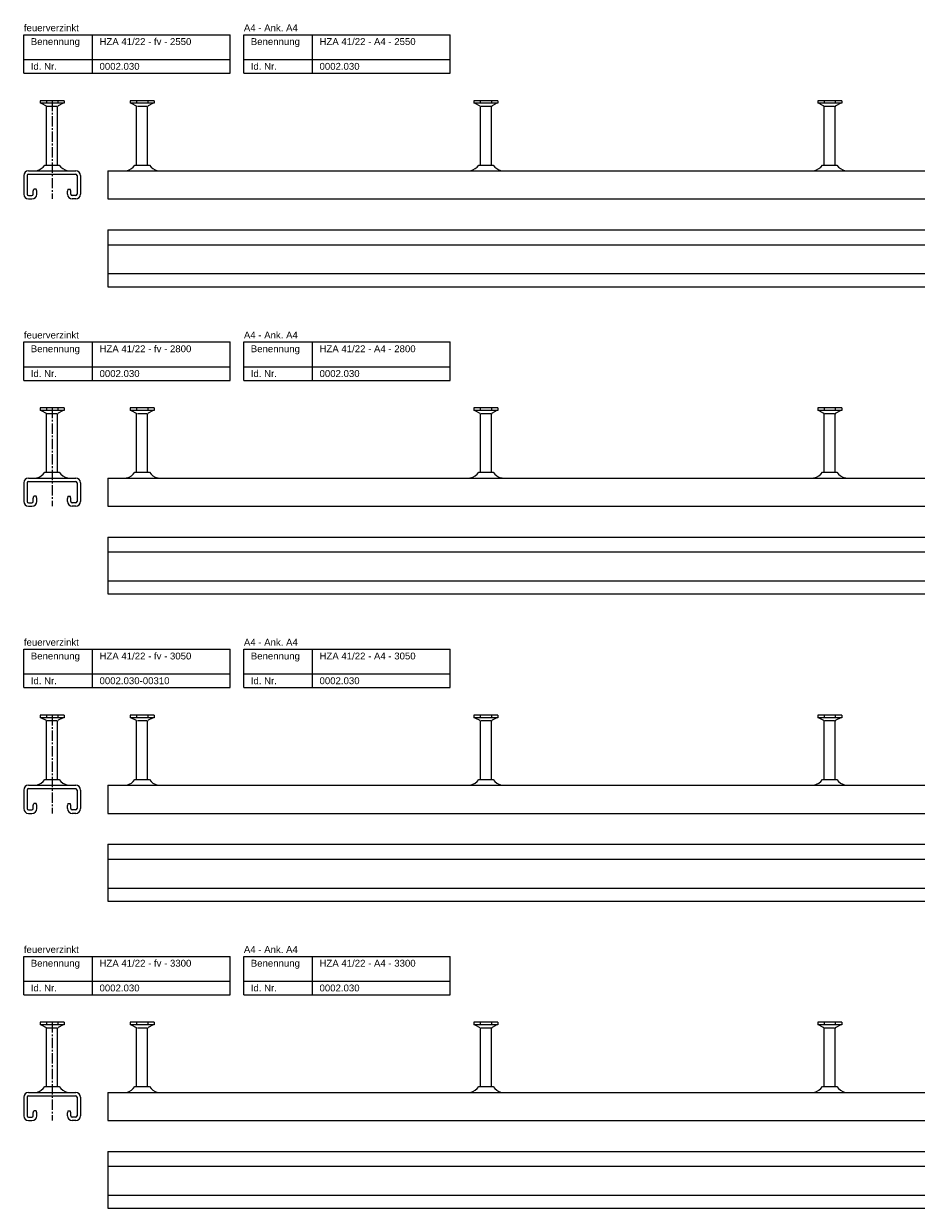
# Model space of a CAD drawing. Header units: millimetres. Extents: x -218 to 5913, y -3930 to 2743.
# Tile 8 of 20: x -218 to 431, y -1471 to -609. Entities that reach past the tile are written whole.
import ezdxf

# ---------------------------------------------------------------- set-up
doc = ezdxf.new("R2010")
doc.units = ezdxf.units.MM
doc.header["$LTSCALE"] = 10
doc.linetypes.add('MITTE2', pattern=[1.125, 0.75, -0.125, 0.125, -0.125])
doc.layers.add('HALFEN', color=2, linetype='CONTINUOUS')
doc.styles.add('ARIAL50', font='ARIAL.TTF', dxfattribs={"height": 5})

msp = doc.modelspace()

# ---------------------------------------------------------------- linework, layer by layer
at = {"layer": 'HALFEN'}
for p, q in [((-217.75, -617.25), (-67.75, -617.25)), ((-217.75, -645.25), (-217.75, -617.25)), ((-167.75, -645.25), (-167.75, -617.25)), ((-67.75, -645.25), (-67.75, -617.25)), ((-57.75, -617.25), (92.25, -617.25)), ((-57.75, -645.25), (-57.75, -617.25)), ((-7.75, -645.25), (-7.75, -617.25)), ((92.25, -645.25), (92.25, -617.25)), ((-217.75, -635.25), (-67.75, -635.25)), ((-57.75, -635.25), (92.25, -635.25)), ((-217.75, -645.25), (-67.75, -645.25)), ((-57.75, -645.25), (92.25, -645.25)), ((-188.52, -665.25), (-205.98, -665.25)), ((-205.98, -665.25), (-205.98, -667.15)), ((-188.52, -667.15), (-205.98, -667.15)), ((-205.25, -667.15), (-201.68, -669.03)), ((-201.32, -665.5), (-201.32, -666.9)), ((-201.25, -712.05), (-201.25, -669.73)), ((-200.73, -669.25), (-193.77, -669.25)), ((-193.25, -712.05), (-193.25, -669.73)), ((-193.18, -665.5), (-193.18, -666.9)), ((-189.25, -667.15), (-192.82, -669.03)), ((-188.52, -665.25), (-188.52, -667.15)), ((-123.02, -665.25), (-140.48, -665.25)), ((-140.48, -665.25), (-140.48, -667.15)), ((-123.02, -667.15), (-140.48, -667.15)), ((-139.75, -667.15), (-136.18, -669.03)), ((-135.82, -665.5), (-135.82, -666.9)), ((-135.75, -712.05), (-135.75, -669.73)), ((-135.23, -669.25), (-128.27, -669.25)), ((-127.75, -712.05), (-127.75, -669.73)), ((-127.68, -665.5), (-127.68, -666.9)), ((-123.75, -667.15), (-127.32, -669.03)), ((-123.02, -665.25), (-123.02, -667.15)), ((126.98, -665.25), (109.52, -665.25)), ((109.52, -665.25), (109.52, -667.15)), ((126.98, -667.15), (109.52, -667.15)), ((110.25, -667.15), (113.82, -669.03)), ((114.18, -665.5), (114.18, -666.9)), ((114.25, -712.05), (114.25, -669.73)), ((114.77, -669.25), (121.73, -669.25)), ((122.25, -712.05), (122.25, -669.73)), ((122.32, -665.5), (122.32, -666.9)), ((126.25, -667.15), (122.68, -669.03)), ((126.98, -665.25), (126.98, -667.15)), ((376.98, -665.25), (359.52, -665.25)), ((359.52, -665.25), (359.52, -667.15)), ((376.98, -667.15), (359.52, -667.15)), ((360.25, -667.15), (363.82, -669.03)), ((364.18, -665.5), (364.18, -666.9)), ((364.25, -712.05), (364.25, -669.73)), ((364.77, -669.25), (371.73, -669.25)), ((372.25, -712.05), (372.25, -669.73)), ((372.32, -665.5), (372.32, -666.9)), ((376.25, -667.15), (372.68, -669.03)), ((376.98, -665.25), (376.98, -667.15)), ((-202.5, -712.05), (-192, -712.05)), ((-137, -712.05), (-126.5, -712.05)), ((113, -712.05), (123.5, -712.05)), ((363, -712.05), (373.5, -712.05)), ((-217.9, -719.75), (-217.9, -733.25)), ((-215.4, -719.75), (-215.4, -733.25)), ((-214.4, -716.25), (-180.1, -716.25)), ((-214.4, -718.75), (-180.1, -718.75)), ((-179.1, -719.75), (-179.1, -733.25)), ((-176.6, -719.75), (-176.6, -733.25)), ((-156.75, -716.25), (2393.25, -716.25)), ((-156.75, -716.25), (-156.75, -736.75)), ((-210.9, -731.05), (-210.5, -729.55)), ((-210.9, -733.25), (-210.9, -731.05)), ((-208.8, -729.55), (-210.5, -729.55)), ((-208.4, -731.05), (-208.8, -729.55)), ((-208.4, -733.25), (-208.4, -731.05)), ((-185.7, -729.55), (-186.1, -731.05)), ((-186.1, -733.25), (-186.1, -731.05)), ((-185.7, -729.55), (-184, -729.55)), ((-183.6, -731.05), (-184, -729.55)), ((-183.6, -733.25), (-183.6, -731.05)), ((-214.4, -734.25), (-211.9, -734.25)), ((-214.4, -736.75), (-211.9, -736.75)), ((-180.1, -734.25), (-182.6, -734.25)), ((-180.1, -736.75), (-182.6, -736.75)), ((-156.75, -736.75), (2393.25, -736.75)), ((-156.75, -759.25), (2393.25, -759.25)), ((-156.75, -759.25), (-156.75, -800.55)), ((-156.75, -770), (2393.25, -770)), ((-156.75, -791.05), (2393.25, -791.05)), ((-156.75, -800.55), (2393.25, -800.55)), ((-217.75, -840.75), (-67.75, -840.75)), ((-217.75, -868.75), (-217.75, -840.75)), ((-167.75, -868.75), (-167.75, -840.75)), ((-67.75, -868.75), (-67.75, -840.75)), ((-57.75, -840.75), (92.25, -840.75)), ((-57.75, -868.75), (-57.75, -840.75)), ((-7.75, -868.75), (-7.75, -840.75)), ((92.25, -868.75), (92.25, -840.75)), ((-217.75, -858.75), (-67.75, -858.75)), ((-57.75, -858.75), (92.25, -858.75)), ((-217.75, -868.75), (-67.75, -868.75)), ((-57.75, -868.75), (92.25, -868.75)), ((-188.52, -888.75), (-205.98, -888.75)), ((-205.98, -888.75), (-205.98, -890.65)), ((-188.52, -890.65), (-205.98, -890.65)), ((-205.25, -890.65), (-201.68, -892.53)), ((-201.32, -889), (-201.32, -890.4)), ((-201.25, -935.55), (-201.25, -893.23)), ((-200.73, -892.75), (-193.77, -892.75)), ((-193.25, -935.55), (-193.25, -893.23)), ((-193.18, -889), (-193.18, -890.4)), ((-189.25, -890.65), (-192.82, -892.53)), ((-188.52, -888.75), (-188.52, -890.65)), ((-123.02, -888.75), (-140.48, -888.75)), ((-140.48, -888.75), (-140.48, -890.65)), ((-123.02, -890.65), (-140.48, -890.65)), ((-139.75, -890.65), (-136.18, -892.53)), ((-135.82, -889), (-135.82, -890.4)), ((-135.75, -935.55), (-135.75, -893.23)), ((-135.23, -892.75), (-128.27, -892.75)), ((-127.75, -935.55), (-127.75, -893.23)), ((-127.68, -889), (-127.68, -890.4)), ((-123.75, -890.65), (-127.32, -892.53)), ((-123.02, -888.75), (-123.02, -890.65)), ((126.98, -888.75), (109.52, -888.75)), ((109.52, -888.75), (109.52, -890.65)), ((126.98, -890.65), (109.52, -890.65)), ((110.25, -890.65), (113.82, -892.53)), ((114.18, -889), (114.18, -890.4)), ((114.25, -935.55), (114.25, -893.23)), ((114.77, -892.75), (121.73, -892.75)), ((122.25, -935.55), (122.25, -893.23)), ((122.32, -889), (122.32, -890.4)), ((126.25, -890.65), (122.68, -892.53)), ((126.98, -888.75), (126.98, -890.65)), ((376.98, -888.75), (359.52, -888.75)), ((359.52, -888.75), (359.52, -890.65)), ((376.98, -890.65), (359.52, -890.65)), ((360.25, -890.65), (363.82, -892.53)), ((364.18, -889), (364.18, -890.4)), ((364.25, -935.55), (364.25, -893.23)), ((364.77, -892.75), (371.73, -892.75)), ((372.25, -935.55), (372.25, -893.23)), ((372.32, -889), (372.32, -890.4)), ((376.25, -890.65), (372.68, -892.53)), ((376.98, -888.75), (376.98, -890.65)), ((-202.5, -935.55), (-192, -935.55)), ((-137, -935.55), (-126.5, -935.55)), ((113, -935.55), (123.5, -935.55)), ((363, -935.55), (373.5, -935.55)), ((-217.9, -943.25), (-217.9, -956.75)), ((-215.4, -943.25), (-215.4, -956.75)), ((-214.4, -939.75), (-180.1, -939.75)), ((-214.4, -942.25), (-180.1, -942.25)), ((-179.1, -943.25), (-179.1, -956.75)), ((-176.6, -943.25), (-176.6, -956.75)), ((-156.75, -939.75), (2643.25, -939.75)), ((-156.75, -939.75), (-156.75, -960.25)), ((-210.9, -954.55), (-210.5, -953.05)), ((-210.9, -956.75), (-210.9, -954.55)), ((-208.8, -953.05), (-210.5, -953.05)), ((-208.4, -954.55), (-208.8, -953.05)), ((-208.4, -956.75), (-208.4, -954.55)), ((-185.7, -953.05), (-186.1, -954.55)), ((-186.1, -956.75), (-186.1, -954.55)), ((-185.7, -953.05), (-184, -953.05)), ((-183.6, -954.55), (-184, -953.05)), ((-183.6, -956.75), (-183.6, -954.55)), ((-214.4, -957.75), (-211.9, -957.75)), ((-214.4, -960.25), (-211.9, -960.25)), ((-180.1, -957.75), (-182.6, -957.75)), ((-180.1, -960.25), (-182.6, -960.25)), ((-156.75, -960.25), (2643.25, -960.25)), ((-156.75, -982.75), (2643.25, -982.75)), ((-156.75, -982.75), (-156.75, -1024.05)), ((-156.75, -993.5), (2643.25, -993.5)), ((-156.75, -1014.55), (2643.25, -1014.55)), ((-156.75, -1024.05), (2643.25, -1024.05)), ((-217.75, -1064.25), (-67.75, -1064.25)), ((-217.75, -1092.25), (-217.75, -1064.25)), ((-167.75, -1092.25), (-167.75, -1064.25)), ((-67.75, -1092.25), (-67.75, -1064.25)), ((-57.75, -1064.25), (92.25, -1064.25)), ((-57.75, -1092.25), (-57.75, -1064.25)), ((-7.75, -1092.25), (-7.75, -1064.25)), ((92.25, -1092.25), (92.25, -1064.25)), ((-217.75, -1082.25), (-67.75, -1082.25)), ((-57.75, -1082.25), (92.25, -1082.25)), ((-217.75, -1092.25), (-67.75, -1092.25)), ((-57.75, -1092.25), (92.25, -1092.25)), ((-188.52, -1112.25), (-205.98, -1112.25)), ((-205.98, -1112.25), (-205.98, -1114.15)), ((-188.52, -1114.15), (-205.98, -1114.15)), ((-205.25, -1114.15), (-201.68, -1116.03)), ((-201.32, -1112.5), (-201.32, -1113.9)), ((-201.25, -1159.05), (-201.25, -1116.73)), ((-200.73, -1116.25), (-193.77, -1116.25)), ((-193.25, -1159.05), (-193.25, -1116.73)), ((-193.18, -1112.5), (-193.18, -1113.9)), ((-189.25, -1114.15), (-192.82, -1116.03)), ((-188.52, -1112.25), (-188.52, -1114.15)), ((-123.02, -1112.25), (-140.48, -1112.25)), ((-140.48, -1112.25), (-140.48, -1114.15)), ((-123.02, -1114.15), (-140.48, -1114.15)), ((-139.75, -1114.15), (-136.18, -1116.03)), ((-135.82, -1112.5), (-135.82, -1113.9)), ((-135.75, -1159.05), (-135.75, -1116.73)), ((-135.23, -1116.25), (-128.27, -1116.25)), ((-127.75, -1159.05), (-127.75, -1116.73)), ((-127.68, -1112.5), (-127.68, -1113.9)), ((-123.75, -1114.15), (-127.32, -1116.03)), ((-123.02, -1112.25), (-123.02, -1114.15)), ((126.98, -1112.25), (109.52, -1112.25)), ((109.52, -1112.25), (109.52, -1114.15)), ((126.98, -1114.15), (109.52, -1114.15)), ((110.25, -1114.15), (113.82, -1116.03)), ((114.18, -1112.5), (114.18, -1113.9)), ((114.25, -1159.05), (114.25, -1116.73)), ((114.77, -1116.25), (121.73, -1116.25)), ((122.25, -1159.05), (122.25, -1116.73)), ((122.32, -1112.5), (122.32, -1113.9)), ((126.25, -1114.15), (122.68, -1116.03)), ((126.98, -1112.25), (126.98, -1114.15)), ((376.98, -1112.25), (359.52, -1112.25)), ((359.52, -1112.25), (359.52, -1114.15)), ((376.98, -1114.15), (359.52, -1114.15)), ((360.25, -1114.15), (363.82, -1116.03)), ((364.18, -1112.5), (364.18, -1113.9)), ((364.25, -1159.05), (364.25, -1116.73)), ((364.77, -1116.25), (371.73, -1116.25)), ((372.25, -1159.05), (372.25, -1116.73)), ((372.32, -1112.5), (372.32, -1113.9)), ((376.25, -1114.15), (372.68, -1116.03)), ((376.98, -1112.25), (376.98, -1114.15)), ((-214.4, -1163.25), (-180.1, -1163.25)), ((-202.5, -1159.05), (-192, -1159.05)), ((-156.75, -1163.25), (2893.25, -1163.25)), ((-156.75, -1163.25), (-156.75, -1183.75)), ((-137, -1159.05), (-126.5, -1159.05)), ((113, -1159.05), (123.5, -1159.05)), ((363, -1159.05), (373.5, -1159.05)), ((-217.9, -1166.75), (-217.9, -1180.25)), ((-215.4, -1166.75), (-215.4, -1180.25)), ((-214.4, -1165.75), (-180.1, -1165.75)), ((-179.1, -1166.75), (-179.1, -1180.25)), ((-176.6, -1166.75), (-176.6, -1180.25)), ((-210.9, -1178.05), (-210.5, -1176.55)), ((-210.9, -1180.25), (-210.9, -1178.05)), ((-208.8, -1176.55), (-210.5, -1176.55)), ((-208.4, -1178.05), (-208.8, -1176.55)), ((-208.4, -1180.25), (-208.4, -1178.05)), ((-185.7, -1176.55), (-186.1, -1178.05)), ((-186.1, -1180.25), (-186.1, -1178.05)), ((-185.7, -1176.55), (-184, -1176.55)), ((-183.6, -1178.05), (-184, -1176.55)), ((-183.6, -1180.25), (-183.6, -1178.05)), ((-214.4, -1181.25), (-211.9, -1181.25)), ((-214.4, -1183.75), (-211.9, -1183.75)), ((-180.1, -1181.25), (-182.6, -1181.25)), ((-180.1, -1183.75), (-182.6, -1183.75)), ((-156.75, -1183.75), (2893.25, -1183.75)), ((-156.75, -1206.25), (2893.25, -1206.25)), ((-156.75, -1206.25), (-156.75, -1247.55)), ((-156.75, -1217), (2893.25, -1217)), ((-156.75, -1238.05), (2893.25, -1238.05)), ((-156.75, -1247.55), (2893.25, -1247.55)), ((-217.75, -1287.75), (-67.75, -1287.75)), ((-217.75, -1315.75), (-217.75, -1287.75)), ((-167.75, -1315.75), (-167.75, -1287.75)), ((-67.75, -1315.75), (-67.75, -1287.75)), ((-57.75, -1287.75), (92.25, -1287.75)), ((-57.75, -1315.75), (-57.75, -1287.75)), ((-7.75, -1315.75), (-7.75, -1287.75)), ((92.25, -1315.75), (92.25, -1287.75)), ((-217.75, -1305.75), (-67.75, -1305.75)), ((-57.75, -1305.75), (92.25, -1305.75)), ((-217.75, -1315.75), (-67.75, -1315.75)), ((-57.75, -1315.75), (92.25, -1315.75)), ((-188.52, -1335.75), (-205.98, -1335.75)), ((-205.98, -1335.75), (-205.98, -1337.65)), ((-188.52, -1335.75), (-188.52, -1337.65)), ((-123.02, -1335.75), (-140.48, -1335.75)), ((-140.48, -1335.75), (-140.48, -1337.65)), ((-123.02, -1335.75), (-123.02, -1337.65)), ((126.98, -1335.75), (109.52, -1335.75)), ((109.52, -1335.75), (109.52, -1337.65)), ((126.98, -1335.75), (126.98, -1337.65)), ((376.98, -1335.75), (359.52, -1335.75)), ((359.52, -1335.75), (359.52, -1337.65)), ((376.98, -1335.75), (376.98, -1337.65)), ((-188.52, -1337.65), (-205.98, -1337.65)), ((-205.25, -1337.65), (-201.68, -1339.53)), ((-201.32, -1336), (-201.32, -1337.4)), ((-201.25, -1382.55), (-201.25, -1340.23)), ((-200.73, -1339.75), (-193.77, -1339.75)), ((-193.25, -1382.55), (-193.25, -1340.23)), ((-193.18, -1336), (-193.18, -1337.4)), ((-189.25, -1337.65), (-192.82, -1339.53)), ((-123.02, -1337.65), (-140.48, -1337.65)), ((-139.75, -1337.65), (-136.18, -1339.53)), ((-135.82, -1336), (-135.82, -1337.4)), ((-135.75, -1382.55), (-135.75, -1340.23)), ((-135.23, -1339.75), (-128.27, -1339.75)), ((-127.75, -1382.55), (-127.75, -1340.23)), ((-127.68, -1336), (-127.68, -1337.4)), ((-123.75, -1337.65), (-127.32, -1339.53)), ((126.98, -1337.65), (109.52, -1337.65)), ((110.25, -1337.65), (113.82, -1339.53)), ((114.18, -1336), (114.18, -1337.4)), ((114.25, -1382.55), (114.25, -1340.23)), ((114.77, -1339.75), (121.73, -1339.75)), ((122.25, -1382.55), (122.25, -1340.23)), ((122.32, -1336), (122.32, -1337.4)), ((126.25, -1337.65), (122.68, -1339.53)), ((376.98, -1337.65), (359.52, -1337.65)), ((360.25, -1337.65), (363.82, -1339.53)), ((364.18, -1336), (364.18, -1337.4)), ((364.25, -1382.55), (364.25, -1340.23)), ((364.77, -1339.75), (371.73, -1339.75)), ((372.25, -1382.55), (372.25, -1340.23)), ((372.32, -1336), (372.32, -1337.4)), ((376.25, -1337.65), (372.68, -1339.53)), ((-214.4, -1386.75), (-180.1, -1386.75)), ((-202.5, -1382.55), (-192, -1382.55)), ((-156.75, -1386.75), (3143.25, -1386.75)), ((-156.75, -1386.75), (-156.75, -1407.25)), ((-137, -1382.55), (-126.5, -1382.55)), ((113, -1382.55), (123.5, -1382.55)), ((363, -1382.55), (373.5, -1382.55)), ((-217.9, -1390.25), (-217.9, -1403.75)), ((-215.4, -1390.25), (-215.4, -1403.75)), ((-214.4, -1389.25), (-180.1, -1389.25)), ((-179.1, -1390.25), (-179.1, -1403.75)), ((-176.6, -1390.25), (-176.6, -1403.75)), ((-214.4, -1404.75), (-211.9, -1404.75)), ((-210.9, -1401.55), (-210.5, -1400.05)), ((-210.9, -1403.75), (-210.9, -1401.55)), ((-208.8, -1400.05), (-210.5, -1400.05)), ((-208.4, -1401.55), (-208.8, -1400.05)), ((-208.4, -1403.75), (-208.4, -1401.55)), ((-185.7, -1400.05), (-186.1, -1401.55)), ((-186.1, -1403.75), (-186.1, -1401.55)), ((-185.7, -1400.05), (-184, -1400.05)), ((-183.6, -1401.55), (-184, -1400.05)), ((-183.6, -1403.75), (-183.6, -1401.55)), ((-180.1, -1404.75), (-182.6, -1404.75)), ((-214.4, -1407.25), (-211.9, -1407.25)), ((-180.1, -1407.25), (-182.6, -1407.25)), ((-156.75, -1407.25), (3143.25, -1407.25)), ((-156.75, -1429.75), (3143.25, -1429.75)), ((-156.75, -1429.75), (-156.75, -1471.05)), ((-156.75, -1440.5), (3143.25, -1440.5)), ((-156.75, -1461.55), (3143.25, -1461.55)), ((-156.75, -1471.05), (3143.25, -1471.05))]:
    msp.add_line(p, q, dxfattribs=at)
at = {"layer": 'HALFEN', "color": 1, "linetype": 'MITTE2'}
for p, q in [((-197.25, -665.25), (-197.25, -736.75)), ((-197.25, -888.75), (-197.25, -960.25)), ((-197.25, -1112.25), (-197.25, -1183.75)), ((-197.25, -1335.75), (-197.25, -1407.25))]:
    msp.add_line(p, q, dxfattribs=at)
at = {"layer": 'HALFEN'}
for centre, radius, start, end in [((-202.05, -669.73), 0.8, 0, 62.30053), ((-192.45, -669.73), 0.8, 117.69947, 180), ((-136.55, -669.73), 0.8, 0, 62.30053), ((-126.95, -669.73), 0.8, 117.69947, 180), ((113.45, -669.73), 0.8, 0, 62.30053), ((123.05, -669.73), 0.8, 117.69947, 180), ((363.45, -669.73), 0.8, 0, 62.30053), ((373.05, -669.73), 0.8, 117.69947, 180), ((-210.79, -706.46), 10, 283.18044, 326.01848), ((-183.71, -706.46), 10, 213.98152, 256.81956), ((-145.29, -706.46), 10, 283.18044, 326.01848), ((-118.21, -706.46), 10, 213.98152, 256.81956), ((104.71, -706.46), 10, 283.18044, 326.01848), ((131.79, -706.46), 10, 213.98152, 256.81956), ((354.71, -706.46), 10, 283.18044, 326.01848), ((381.79, -706.46), 10, 213.98152, 256.81956), ((-214.4, -719.75), 3.5, 90, 180), ((-214.4, -719.75), 1, 90, 180), ((-180.1, -719.75), 3.5, 0, 90), ((-180.1, -719.75), 1, 0, 90), ((-143.47, -714.25), 2, 270, 283.18044), ((-120.03, -714.25), 2, 256.81956, 270), ((106.53, -714.25), 2, 270, 283.18044), ((129.97, -714.25), 2, 256.81956, 270), ((356.53, -714.25), 2, 270, 283.18044), ((379.97, -714.25), 2, 256.81956, 270), ((-214.4, -733.25), 3.5, 180, 270), ((-214.4, -733.25), 1, 180, 270), ((-211.9, -733.25), 1, 270, 0), ((-211.9, -733.25), 3.5, 270, 0), ((-182.6, -733.25), 3.5, 180, 270), ((-182.6, -733.25), 1, 180, 270), ((-180.1, -733.25), 1, 270, 0), ((-180.1, -733.25), 3.5, 270, 0), ((-202.05, -893.23), 0.8, 0, 62.30053), ((-192.45, -893.23), 0.8, 117.69947, 180), ((-136.55, -893.23), 0.8, 0, 62.30053), ((-126.95, -893.23), 0.8, 117.69947, 180), ((113.45, -893.23), 0.8, 0, 62.30053), ((123.05, -893.23), 0.8, 117.69947, 180), ((363.45, -893.23), 0.8, 0, 62.30053), ((373.05, -893.23), 0.8, 117.69947, 180), ((-210.79, -929.96), 10, 283.18044, 326.01848), ((-183.71, -929.96), 10, 213.98152, 256.81956), ((-145.29, -929.96), 10, 283.18044, 326.01848), ((-118.21, -929.96), 10, 213.98152, 256.81956), ((104.71, -929.96), 10, 283.18044, 326.01848), ((131.79, -929.96), 10, 213.98152, 256.81956), ((354.71, -929.96), 10, 283.18044, 326.01848), ((381.79, -929.96), 10, 213.98152, 256.81956), ((-214.4, -943.25), 3.5, 90, 180), ((-214.4, -943.25), 1, 90, 180), ((-180.1, -943.25), 3.5, 0, 90), ((-180.1, -943.25), 1, 0, 90), ((-143.47, -937.75), 2, 270, 283.18044), ((-120.03, -937.75), 2, 256.81956, 270), ((106.53, -937.75), 2, 270, 283.18044), ((129.97, -937.75), 2, 256.81956, 270), ((356.53, -937.75), 2, 270, 283.18044), ((379.97, -937.75), 2, 256.81956, 270), ((-214.4, -956.75), 3.5, 180, 270), ((-214.4, -956.75), 1, 180, 270), ((-211.9, -956.75), 1, 270, 0), ((-211.9, -956.75), 3.5, 270, 0), ((-182.6, -956.75), 3.5, 180, 270), ((-182.6, -956.75), 1, 180, 270), ((-180.1, -956.75), 1, 270, 0), ((-180.1, -956.75), 3.5, 270, 0), ((-202.05, -1116.73), 0.8, 0, 62.30053), ((-192.45, -1116.73), 0.8, 117.69947, 180), ((-136.55, -1116.73), 0.8, 0, 62.30053), ((-126.95, -1116.73), 0.8, 117.69947, 180), ((113.45, -1116.73), 0.8, 0, 62.30053), ((123.05, -1116.73), 0.8, 117.69947, 180), ((363.45, -1116.73), 0.8, 0, 62.30053), ((373.05, -1116.73), 0.8, 117.69947, 180), ((-214.4, -1166.75), 3.5, 90, 180), ((-210.79, -1153.46), 10, 283.18044, 326.01848), ((-183.71, -1153.46), 10, 213.98152, 256.81956), ((-180.1, -1166.75), 3.5, 0, 90), ((-143.47, -1161.25), 2, 270, 283.18044), ((-145.29, -1153.46), 10, 283.18044, 326.01848), ((-118.21, -1153.46), 10, 213.98152, 256.81956), ((-120.03, -1161.25), 2, 256.81956, 270), ((106.53, -1161.25), 2, 270, 283.18044), ((104.71, -1153.46), 10, 283.18044, 326.01848), ((131.79, -1153.46), 10, 213.98152, 256.81956), ((129.97, -1161.25), 2, 256.81956, 270), ((356.53, -1161.25), 2, 270, 283.18044), ((354.71, -1153.46), 10, 283.18044, 326.01848), ((381.79, -1153.46), 10, 213.98152, 256.81956), ((379.97, -1161.25), 2, 256.81956, 270), ((-214.4, -1166.75), 1, 90, 180), ((-180.1, -1166.75), 1, 0, 90), ((-214.4, -1180.25), 3.5, 180, 270), ((-214.4, -1180.25), 1, 180, 270), ((-211.9, -1180.25), 1, 270, 0), ((-211.9, -1180.25), 3.5, 270, 0), ((-182.6, -1180.25), 3.5, 180, 270), ((-182.6, -1180.25), 1, 180, 270), ((-180.1, -1180.25), 1, 270, 0), ((-180.1, -1180.25), 3.5, 270, 0), ((-202.05, -1340.23), 0.8, 0, 62.30053), ((-192.45, -1340.23), 0.8, 117.69947, 180), ((-136.55, -1340.23), 0.8, 0, 62.30053), ((-126.95, -1340.23), 0.8, 117.69947, 180), ((113.45, -1340.23), 0.8, 0, 62.30053), ((123.05, -1340.23), 0.8, 117.69947, 180), ((363.45, -1340.23), 0.8, 0, 62.30053), ((373.05, -1340.23), 0.8, 117.69947, 180), ((-214.4, -1390.25), 3.5, 90, 180), ((-210.79, -1376.96), 10, 283.18044, 326.01848), ((-183.71, -1376.96), 10, 213.98152, 256.81956), ((-180.1, -1390.25), 3.5, 0, 90), ((-143.47, -1384.75), 2, 270, 283.18044), ((-145.29, -1376.96), 10, 283.18044, 326.01848), ((-118.21, -1376.96), 10, 213.98152, 256.81956), ((-120.03, -1384.75), 2, 256.81956, 270), ((106.53, -1384.75), 2, 270, 283.18044), ((104.71, -1376.96), 10, 283.18044, 326.01848), ((131.79, -1376.96), 10, 213.98152, 256.81956), ((129.97, -1384.75), 2, 256.81956, 270), ((356.53, -1384.75), 2, 270, 283.18044), ((354.71, -1376.96), 10, 283.18044, 326.01848), ((381.79, -1376.96), 10, 213.98152, 256.81956), ((379.97, -1384.75), 2, 256.81956, 270), ((-214.4, -1390.25), 1, 90, 180), ((-180.1, -1390.25), 1, 0, 90), ((-214.4, -1403.75), 3.5, 180, 270), ((-214.4, -1403.75), 1, 180, 270), ((-211.9, -1403.75), 1, 270, 0), ((-211.9, -1403.75), 3.5, 270, 0), ((-182.6, -1403.75), 3.5, 180, 270), ((-182.6, -1403.75), 1, 180, 270), ((-180.1, -1403.75), 1, 270, 0), ((-180.1, -1403.75), 3.5, 270, 0)]:
    msp.add_arc(centre, radius, start, end, dxfattribs=at)

# ---------------------------------------------------------------- texts
at = {"layer": 'HALFEN', "style": 'ARIAL50'}
for s, p in [('feuerverzinkt', (-217.75, -614.75)), ('A4 - Ank. A4', (-57.75, -614.75)), ('Benennung', (-212.75, -624.75)), ('HZA 41/22 - fv - 2550', (-162.75, -624.75)), ('Benennung', (-52.75, -624.75)), ('HZA 41/22 - A4 - 2550', (-2.75, -624.75)), ('Id. Nr.', (-212.75, -642.75)), ('0002.030', (-162.75, -642.75)), ('Id. Nr.', (-52.75, -642.75)), ('0002.030', (-2.75, -642.75)), ('feuerverzinkt', (-217.75, -838.25)), ('A4 - Ank. A4', (-57.75, -838.25)), ('Benennung', (-212.75, -848.25)), ('HZA 41/22 - fv - 2800', (-162.75, -848.25)), ('Benennung', (-52.75, -848.25)), ('HZA 41/22 - A4 - 2800', (-2.75, -848.25)), ('Id. Nr.', (-212.75, -866.25)), ('0002.030', (-162.75, -866.25)), ('Id. Nr.', (-52.75, -866.25)), ('0002.030', (-2.75, -866.25)), ('feuerverzinkt', (-217.75, -1061.75)), ('A4 - Ank. A4', (-57.75, -1061.75)), ('Benennung', (-212.75, -1071.75)), ('HZA 41/22 - fv - 3050', (-162.75, -1071.75)), ('Benennung', (-52.75, -1071.75)), ('HZA 41/22 - A4 - 3050', (-2.75, -1071.75)), ('Id. Nr.', (-212.75, -1089.75)), ('0002.030-00310', (-162.75, -1089.75)), ('Id. Nr.', (-52.75, -1089.75)), ('0002.030', (-2.75, -1089.75)), ('feuerverzinkt', (-217.75, -1285.25)), ('A4 - Ank. A4', (-57.75, -1285.25)), ('Benennung', (-212.75, -1295.25)), ('HZA 41/22 - fv - 3300', (-162.75, -1295.25)), ('Benennung', (-52.75, -1295.25)), ('HZA 41/22 - A4 - 3300', (-2.75, -1295.25)), ('Id. Nr.', (-212.75, -1313.25)), ('0002.030', (-162.75, -1313.25)), ('Id. Nr.', (-52.75, -1313.25)), ('0002.030', (-2.75, -1313.25))]:
    msp.add_text(s, height=5, dxfattribs=at).set_placement(p)

doc.saveas('drawing.dxf')
